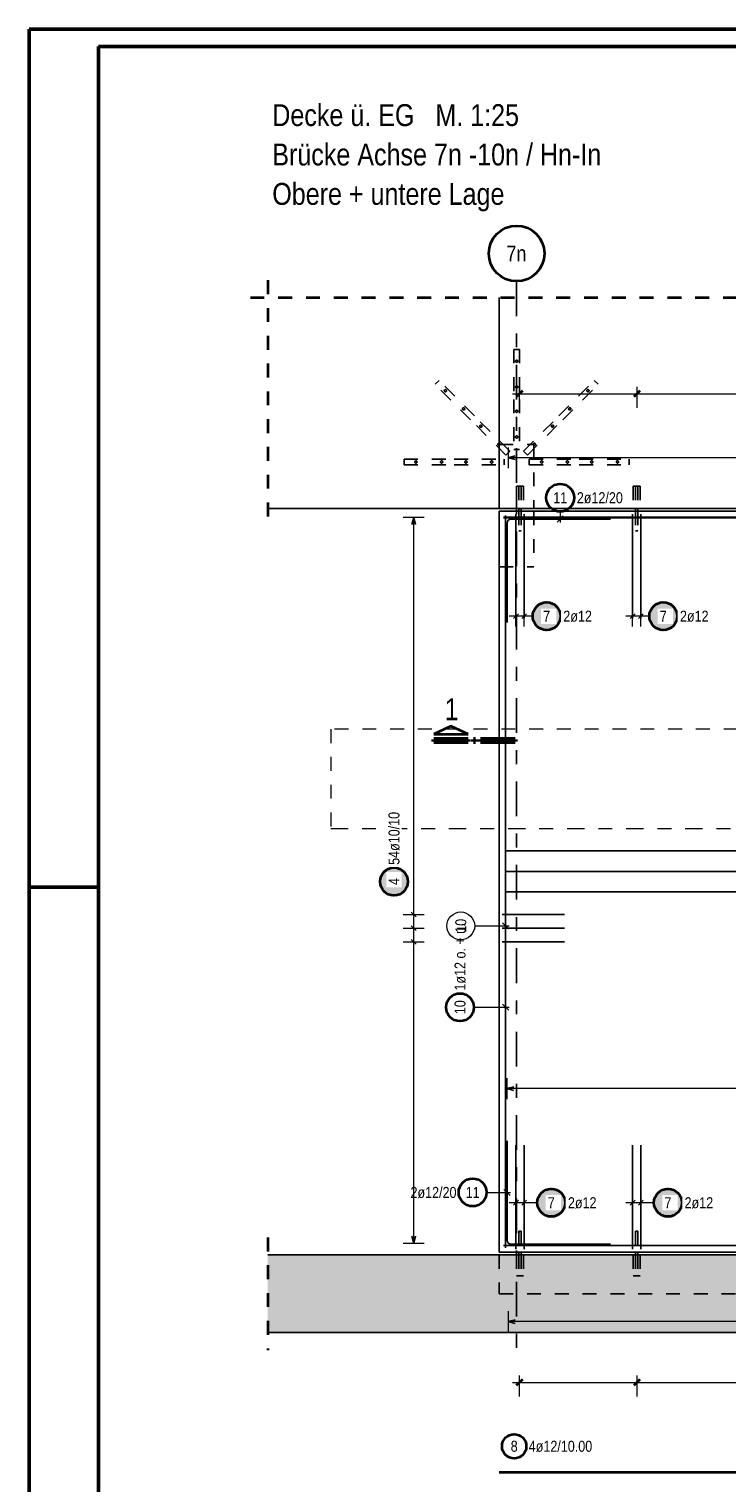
# Model space of a CAD drawing. Header units: millimetres. Extents: x 0 to 30.7, y 0 to 21.
# Tile 3 of 15: x 0 to 5, y 10.6 to 21. Entities that reach past the tile are written whole.
import ezdxf
from ezdxf.enums import TextEntityAlignment as Align

# ---------------------------------------------------------------- set-up
doc = ezdxf.new("R2010")
doc.units = ezdxf.units.MM
for name, pattern in [('DASHDOT', [1, 0.5, -0.25, 0, -0.25]), ('DASHDOTX2', [2, 1, -0.5, 0, -0.5]), ('HIDDEN', [0.375, 0.25, -0.125])]:
    doc.linetypes.add(name, pattern=pattern)
doc.layers.add('Schraffuren', color=7, linetype='Continuous', lineweight=20)
doc.styles.add('Arial Narrow', font='ARIALN.TTF')

msp = doc.modelspace()

# ---------------------------------------------------------------- hatches: boundary and pattern name
at = {"lineweight": 25, "true_color": 0xffffff}
for points in [[(3.832862, 16.8), (3.832795, 16.803839), (3.832594, 16.807673), (3.832259, 16.811498), (3.831791, 16.815309), (3.831191, 16.819101), (3.830458, 16.82287), (3.829594, 16.826611), (3.828601, 16.83032), (3.827478, 16.833992), (3.826228, 16.837622), (3.824852, 16.841207), (3.823352, 16.844741), (3.821729, 16.848221), (3.819986, 16.851642), (3.818125, 16.855), (3.816147, 16.858291), (3.814056, 16.861511), (3.811854, 16.864656), (3.809543, 16.867723), (3.807127, 16.870707), (3.804608, 16.873604), (3.801989, 16.876412), (3.799274, 16.879127), (3.796466, 16.881746), (3.793569, 16.884265), (3.790585, 16.886681), (3.787518, 16.888992), (3.784373, 16.891194), (3.781153, 16.893285), (3.777862, 16.895263), (3.774504, 16.897124), (3.771083, 16.898867), (3.767603, 16.90049), (3.764069, 16.90199), (3.760484, 16.903366), (3.756854, 16.904616), (3.753182, 16.905739), (3.749473, 16.906733), (3.745732, 16.907596), (3.741963, 16.908329), (3.738171, 16.908929), (3.73436, 16.909397), (3.730535, 16.909732), (3.726701, 16.909933), (3.722862, 16.91), (3.719023, 16.909933), (3.715189, 16.909732), (3.711364, 16.909397), (3.707553, 16.908929), (3.703761, 16.908329), (3.699992, 16.907596), (3.69625, 16.906733), (3.692542, 16.905739), (3.68887, 16.904616), (3.68524, 16.903366), (3.681655, 16.90199), (3.678121, 16.90049), (3.674641, 16.898867), (3.67122, 16.897124), (3.667862, 16.895263), (3.664571, 16.893285), (3.661351, 16.891194), (3.658205, 16.888992), (3.655139, 16.886681), (3.652155, 16.884265), (3.649258, 16.881746), (3.646449, 16.879127), (3.643734, 16.876412), (3.641116, 16.873604), (3.638597, 16.870707), (3.636181, 16.867723), (3.63387, 16.864656), (3.631668, 16.861511), (3.629577, 16.858291), (3.627599, 16.855), (3.625738, 16.851642), (3.623995, 16.848221), (3.622372, 16.844741), (3.620872, 16.841207), (3.619496, 16.837622), (3.618246, 16.833992), (3.617123, 16.83032), (3.616129, 16.826611), (3.615266, 16.82287), (3.614533, 16.819101), (3.613932, 16.815309), (3.613464, 16.811498), (3.61313, 16.807673), (3.612929, 16.803839), (3.612862, 16.8), (3.612929, 16.796161), (3.61313, 16.792327), (3.613464, 16.788502), (3.613932, 16.784691), (3.614533, 16.780899), (3.615266, 16.77713), (3.616129, 16.773389), (3.617123, 16.76968), (3.618246, 16.766008), (3.619496, 16.762378), (3.620872, 16.758793), (3.622372, 16.755259), (3.623995, 16.751779), (3.625738, 16.748358), (3.627599, 16.745), (3.629577, 16.741709), (3.631668, 16.738489), (3.63387, 16.735344), (3.636181, 16.732277), (3.638597, 16.729293), (3.641116, 16.726396), (3.643734, 16.723588), (3.646449, 16.720873), (3.649258, 16.718254), (3.652155, 16.715735), (3.655139, 16.713319), (3.658205, 16.711008), (3.661351, 16.708806), (3.664571, 16.706715), (3.667862, 16.704737), (3.67122, 16.702876), (3.674641, 16.701133), (3.678121, 16.69951), (3.681655, 16.69801), (3.68524, 16.696634), (3.68887, 16.695384), (3.692542, 16.694261), (3.69625, 16.693267), (3.699992, 16.692404), (3.703761, 16.691671), (3.707553, 16.691071), (3.711364, 16.690603), (3.715189, 16.690268), (3.719023, 16.690067), (3.722862, 16.69), (3.726701, 16.690067), (3.730535, 16.690268), (3.73436, 16.690603), (3.738171, 16.691071), (3.741963, 16.691671), (3.745732, 16.692404), (3.749473, 16.693267), (3.753182, 16.694261), (3.756854, 16.695384), (3.760484, 16.696634), (3.764069, 16.69801), (3.767603, 16.69951), (3.771083, 16.701133), (3.774504, 16.702876), (3.777862, 16.704737), (3.781153, 16.706715), (3.784373, 16.708806), (3.787518, 16.711008), (3.790585, 16.713319), (3.793569, 16.715735), (3.796466, 16.718254), (3.799274, 16.720873), (3.801989, 16.723588), (3.804608, 16.726396), (3.807127, 16.729293), (3.809543, 16.732277), (3.811854, 16.735344), (3.814056, 16.738489), (3.816147, 16.741709), (3.818125, 16.745), (3.819986, 16.748358), (3.821729, 16.751779), (3.823352, 16.755259), (3.824852, 16.758793), (3.826228, 16.762378), (3.827478, 16.766008), (3.828601, 16.76968), (3.829594, 16.773389), (3.830458, 16.77713), (3.831191, 16.780899), (3.831791, 16.784691), (3.832259, 16.788502), (3.832594, 16.792327)], [(4.672028, 16.8), (4.671961, 16.803839), (4.67176, 16.807673), (4.671425, 16.811498), (4.670957, 16.815309), (4.670357, 16.819101), (4.669624, 16.82287), (4.66876, 16.826611), (4.667767, 16.83032), (4.666644, 16.833992), (4.665394, 16.837622), (4.664018, 16.841207), (4.662518, 16.844741), (4.660895, 16.848221), (4.659152, 16.851642), (4.657291, 16.855), (4.655313, 16.858291), (4.653222, 16.861511), (4.65102, 16.864656), (4.648709, 16.867723), (4.646293, 16.870707), (4.643774, 16.873604), (4.641155, 16.876412), (4.63844, 16.879127), (4.635632, 16.881746), (4.632734, 16.884265), (4.629751, 16.886681), (4.626684, 16.888992), (4.623539, 16.891194), (4.620319, 16.893285), (4.617028, 16.895263), (4.61367, 16.897124), (4.610249, 16.898867), (4.606769, 16.90049), (4.603235, 16.90199), (4.59965, 16.903366), (4.59602, 16.904616), (4.592348, 16.905739), (4.588639, 16.906733), (4.584898, 16.907596), (4.581129, 16.908329), (4.577337, 16.908929), (4.573526, 16.909397), (4.569701, 16.909732), (4.565867, 16.909933), (4.562028, 16.91), (4.558189, 16.909933), (4.554355, 16.909732), (4.55053, 16.909397), (4.546719, 16.908929), (4.542927, 16.908329), (4.539158, 16.907596), (4.535416, 16.906733), (4.531708, 16.905739), (4.528036, 16.904616), (4.524406, 16.903366), (4.520821, 16.90199), (4.517287, 16.90049), (4.513807, 16.898867), (4.510386, 16.897124), (4.507028, 16.895263), (4.503737, 16.893285), (4.500517, 16.891194), (4.497371, 16.888992), (4.494305, 16.886681), (4.491321, 16.884265), (4.488423, 16.881746), (4.485615, 16.879127), (4.4829, 16.876412), (4.480282, 16.873604), (4.477763, 16.870707), (4.475347, 16.867723), (4.473036, 16.864656), (4.470834, 16.861511), (4.468743, 16.858291), (4.466765, 16.855), (4.464904, 16.851642), (4.46316, 16.848221), (4.461538, 16.844741), (4.460038, 16.841207), (4.458662, 16.837622), (4.457412, 16.833992), (4.456289, 16.83032), (4.455295, 16.826611), (4.454432, 16.82287), (4.453699, 16.819101), (4.453098, 16.815309), (4.45263, 16.811498), (4.452296, 16.807673), (4.452095, 16.803839), (4.452028, 16.8), (4.452095, 16.796161), (4.452296, 16.792327), (4.45263, 16.788502), (4.453098, 16.784691), (4.453699, 16.780899), (4.454432, 16.77713), (4.455295, 16.773389), (4.456289, 16.76968), (4.457412, 16.766008), (4.458662, 16.762378), (4.460038, 16.758793), (4.461538, 16.755259), (4.46316, 16.751779), (4.464904, 16.748358), (4.466765, 16.745), (4.468743, 16.741709), (4.470834, 16.738489), (4.473036, 16.735344), (4.475347, 16.732277), (4.477763, 16.729293), (4.480282, 16.726396), (4.4829, 16.723588), (4.485615, 16.720873), (4.488423, 16.718254), (4.491321, 16.715735), (4.494305, 16.713319), (4.497371, 16.711008), (4.500517, 16.708806), (4.503737, 16.706715), (4.507028, 16.704737), (4.510386, 16.702876), (4.513807, 16.701133), (4.517287, 16.69951), (4.520821, 16.69801), (4.524406, 16.696634), (4.528036, 16.695384), (4.531708, 16.694261), (4.535416, 16.693267), (4.539158, 16.692404), (4.542927, 16.691671), (4.546719, 16.691071), (4.55053, 16.690603), (4.554355, 16.690268), (4.558189, 16.690067), (4.562028, 16.69), (4.565867, 16.690067), (4.569701, 16.690268), (4.573526, 16.690603), (4.577337, 16.691071), (4.581129, 16.691671), (4.584898, 16.692404), (4.588639, 16.693267), (4.592348, 16.694261), (4.59602, 16.695384), (4.59965, 16.696634), (4.603235, 16.69801), (4.606769, 16.69951), (4.610249, 16.701133), (4.61367, 16.702876), (4.617028, 16.704737), (4.620319, 16.706715), (4.623539, 16.708806), (4.626684, 16.711008), (4.629751, 16.713319), (4.632734, 16.715735), (4.635632, 16.718254), (4.63844, 16.720873), (4.641155, 16.723588), (4.643774, 16.726396), (4.646293, 16.729293), (4.648709, 16.732277), (4.65102, 16.735344), (4.653222, 16.738489), (4.655313, 16.741709), (4.657291, 16.745), (4.659152, 16.748358), (4.660895, 16.751779), (4.662518, 16.755259), (4.664018, 16.758793), (4.665394, 16.762378), (4.666644, 16.766008), (4.667767, 16.76968), (4.66876, 16.773389), (4.669624, 16.77713), (4.670357, 16.780899), (4.670957, 16.784691), (4.671425, 16.788502), (4.67176, 16.792327)], [(2.73489, 14.890311), (2.734823, 14.89415), (2.734622, 14.897985), (2.734288, 14.901809), (2.73382, 14.90562), (2.733219, 14.909413), (2.732486, 14.913182), (2.731623, 14.916923), (2.730629, 14.920631), (2.729506, 14.924303), (2.728256, 14.927934), (2.72688, 14.931518), (2.72538, 14.935052), (2.723757, 14.938532), (2.722014, 14.941953), (2.720153, 14.945311), (2.718175, 14.948602), (2.716084, 14.951823), (2.713882, 14.954968), (2.711571, 14.958034), (2.709155, 14.961018), (2.706636, 14.963916), (2.704017, 14.966724), (2.701303, 14.969439), (2.698494, 14.972057), (2.695597, 14.974576), (2.692613, 14.976993), (2.689546, 14.979303), (2.686401, 14.981505), (2.683181, 14.983597), (2.67989, 14.985574), (2.676532, 14.987436), (2.673111, 14.989179), (2.669631, 14.990801), (2.666097, 14.992302), (2.662512, 14.993678), (2.658882, 14.994928), (2.65521, 14.99605), (2.651502, 14.997044), (2.64776, 14.997908), (2.643991, 14.99864), (2.640199, 14.999241), (2.636388, 14.999709), (2.632563, 15.000043), (2.628729, 15.000244), (2.62489, 15.000311), (2.621051, 15.000244), (2.617217, 15.000043), (2.613392, 14.999709), (2.609581, 14.999241), (2.605789, 14.99864), (2.60202, 14.997908), (2.598279, 14.997044), (2.59457, 14.99605), (2.590898, 14.994928), (2.587268, 14.993678), (2.583683, 14.992302), (2.580149, 14.990801), (2.576669, 14.989179), (2.573248, 14.987436), (2.56989, 14.985574), (2.566599, 14.983597), (2.563379, 14.981505), (2.560234, 14.979303), (2.557167, 14.976993), (2.554183, 14.974576), (2.551286, 14.972057), (2.548478, 14.969439), (2.545763, 14.966724), (2.543144, 14.963916), (2.540625, 14.961018), (2.538209, 14.958034), (2.535898, 14.954968), (2.533696, 14.951823), (2.531605, 14.948602), (2.529627, 14.945311), (2.527766, 14.941953), (2.526023, 14.938532), (2.5244, 14.935052), (2.5229, 14.931518), (2.521524, 14.927934), (2.520274, 14.924303), (2.519151, 14.920631), (2.518158, 14.916923), (2.517294, 14.913182), (2.516561, 14.909413), (2.515961, 14.90562), (2.515493, 14.901809), (2.515158, 14.897985), (2.514957, 14.89415), (2.51489, 14.890311), (2.514957, 14.886472), (2.515158, 14.882638), (2.515493, 14.878813), (2.515961, 14.875002), (2.516561, 14.87121), (2.517294, 14.867441), (2.518158, 14.8637), (2.519151, 14.859991), (2.520274, 14.856319), (2.521524, 14.852689), (2.5229, 14.849105), (2.5244, 14.84557), (2.526023, 14.842091), (2.527766, 14.838669), (2.529627, 14.835311), (2.531605, 14.83202), (2.533696, 14.8288), (2.535898, 14.825655), (2.538209, 14.822589), (2.540625, 14.819605), (2.543144, 14.816707), (2.545763, 14.813899), (2.548478, 14.811184), (2.551286, 14.808565), (2.554183, 14.806046), (2.557167, 14.80363), (2.560234, 14.801319), (2.563379, 14.799117), (2.566599, 14.797026), (2.56989, 14.795049), (2.573248, 14.793187), (2.576669, 14.791444), (2.580149, 14.789821), (2.583683, 14.788321), (2.587268, 14.786945), (2.590898, 14.785695), (2.59457, 14.784573), (2.598279, 14.783579), (2.60202, 14.782715), (2.605789, 14.781982), (2.609581, 14.781382), (2.613392, 14.780914), (2.617217, 14.780579), (2.621051, 14.780378), (2.62489, 14.780311), (2.628729, 14.780378), (2.632563, 14.780579), (2.636388, 14.780914), (2.640199, 14.781382), (2.643991, 14.781982), (2.64776, 14.782715), (2.651502, 14.783579), (2.65521, 14.784573), (2.658882, 14.785695), (2.662512, 14.786945), (2.666097, 14.788321), (2.669631, 14.789821), (2.673111, 14.791444), (2.676532, 14.793187), (2.67989, 14.795049), (2.683181, 14.797026), (2.686401, 14.799117), (2.689546, 14.801319), (2.692613, 14.80363), (2.695597, 14.806046), (2.698494, 14.808565), (2.701303, 14.811184), (2.704017, 14.813899), (2.706636, 14.816707), (2.709155, 14.819605), (2.711571, 14.822589), (2.713882, 14.825655), (2.716084, 14.8288), (2.718175, 14.83202), (2.720153, 14.835311), (2.722014, 14.838669), (2.723757, 14.842091), (2.72538, 14.84557), (2.72688, 14.849105), (2.728256, 14.852689), (2.729506, 14.856319), (2.730629, 14.859991), (2.731623, 14.8637), (2.732486, 14.867441), (2.733219, 14.87121), (2.73382, 14.875002), (2.734288, 14.878813), (2.734622, 14.882638)], [(3.866108, 12.578876), (3.866041, 12.582715), (3.86584, 12.586549), (3.865506, 12.590374), (3.865038, 12.594185), (3.864437, 12.597977), (3.863705, 12.601746), (3.862841, 12.605487), (3.861847, 12.609196), (3.860725, 12.612868), (3.859474, 12.616498), (3.858099, 12.620083), (3.856598, 12.623617), (3.854976, 12.627097), (3.853233, 12.630518), (3.851371, 12.633876), (3.849394, 12.637167), (3.847302, 12.640387), (3.8451, 12.643532), (3.842789, 12.646599), (3.840373, 12.649582), (3.837854, 12.65248), (3.835236, 12.655288), (3.832521, 12.658003), (3.829713, 12.660622), (3.826815, 12.663141), (3.823831, 12.665557), (3.820765, 12.667868), (3.81762, 12.67007), (3.814399, 12.672161), (3.811108, 12.674139), (3.80775, 12.676), (3.804329, 12.677743), (3.800849, 12.679366), (3.797315, 12.680866), (3.793731, 12.682242), (3.7901, 12.683492), (3.786428, 12.684615), (3.78272, 12.685608), (3.778979, 12.686472), (3.77521, 12.687205), (3.771417, 12.687805), (3.767606, 12.688273), (3.763782, 12.688608), (3.759947, 12.688809), (3.756108, 12.688876), (3.752269, 12.688809), (3.748435, 12.688608), (3.74461, 12.688273), (3.740799, 12.687805), (3.737007, 12.687205), (3.733238, 12.686472), (3.729497, 12.685608), (3.725788, 12.684615), (3.722116, 12.683492), (3.718486, 12.682242), (3.714902, 12.680866), (3.711367, 12.679366), (3.707887, 12.677743), (3.704466, 12.676), (3.701108, 12.674139), (3.697817, 12.672161), (3.694597, 12.67007), (3.691452, 12.667868), (3.688386, 12.665557), (3.685402, 12.663141), (3.682504, 12.660622), (3.679696, 12.658003), (3.676981, 12.655288), (3.674362, 12.65248), (3.671843, 12.649582), (3.669427, 12.646599), (3.667116, 12.643532), (3.664914, 12.640387), (3.662823, 12.637167), (3.660846, 12.633876), (3.658984, 12.630518), (3.657241, 12.627097), (3.655618, 12.623617), (3.654118, 12.620083), (3.652742, 12.616498), (3.651492, 12.612868), (3.65037, 12.609196), (3.649376, 12.605487), (3.648512, 12.601746), (3.647779, 12.597977), (3.647179, 12.594185), (3.646711, 12.590374), (3.646376, 12.586549), (3.646175, 12.582715), (3.646108, 12.578876), (3.646175, 12.575037), (3.646376, 12.571203), (3.646711, 12.567378), (3.647179, 12.563567), (3.647779, 12.559775), (3.648512, 12.556006), (3.649376, 12.552264), (3.65037, 12.548556), (3.651492, 12.544884), (3.652742, 12.541254), (3.654118, 12.537669), (3.655618, 12.534135), (3.657241, 12.530655), (3.658984, 12.527234), (3.660846, 12.523876), (3.662823, 12.520585), (3.664914, 12.517365), (3.667116, 12.514219), (3.669427, 12.511153), (3.671843, 12.508169), (3.674362, 12.505271), (3.676981, 12.502463), (3.679696, 12.499748), (3.682504, 12.49713), (3.685402, 12.494611), (3.688386, 12.492195), (3.691452, 12.489884), (3.694597, 12.487682), (3.697817, 12.485591), (3.701108, 12.483613), (3.704466, 12.481752), (3.707887, 12.480009), (3.711367, 12.478386), (3.714902, 12.476886), (3.718486, 12.47551), (3.722116, 12.47426), (3.725788, 12.473137), (3.729497, 12.472143), (3.733238, 12.47128), (3.737007, 12.470547), (3.740799, 12.469946), (3.74461, 12.469478), (3.748435, 12.469144), (3.752269, 12.468943), (3.756108, 12.468876), (3.759947, 12.468943), (3.763782, 12.469144), (3.767606, 12.469478), (3.771417, 12.469946), (3.77521, 12.470547), (3.778979, 12.47128), (3.78272, 12.472143), (3.786428, 12.473137), (3.7901, 12.47426), (3.793731, 12.47551), (3.797315, 12.476886), (3.800849, 12.478386), (3.804329, 12.480009), (3.80775, 12.481752), (3.811108, 12.483613), (3.814399, 12.485591), (3.81762, 12.487682), (3.820765, 12.489884), (3.823831, 12.492195), (3.826815, 12.494611), (3.829713, 12.49713), (3.832521, 12.499748), (3.835236, 12.502463), (3.837854, 12.505271), (3.840373, 12.508169), (3.842789, 12.511153), (3.8451, 12.514219), (3.847302, 12.517365), (3.849394, 12.520585), (3.851371, 12.523876), (3.853233, 12.527234), (3.854976, 12.530655), (3.856598, 12.534135), (3.858099, 12.537669), (3.859474, 12.541254), (3.860725, 12.544884), (3.861847, 12.548556), (3.862841, 12.552264), (3.863705, 12.556006), (3.864437, 12.559775), (3.865038, 12.563567), (3.865506, 12.567378), (3.86584, 12.571203)], [(4.705274, 12.578876), (4.705207, 12.582715), (4.705006, 12.586549), (4.704672, 12.590374), (4.704204, 12.594185), (4.703603, 12.597977), (4.70287, 12.601746), (4.702007, 12.605487), (4.701013, 12.609196), (4.69989, 12.612868), (4.69864, 12.616498), (4.697264, 12.620083), (4.695764, 12.623617), (4.694142, 12.627097), (4.692398, 12.630518), (4.690537, 12.633876), (4.68856, 12.637167), (4.686468, 12.640387), (4.684266, 12.643532), (4.681955, 12.646599), (4.679539, 12.649582), (4.67702, 12.65248), (4.674402, 12.655288), (4.671687, 12.658003), (4.668879, 12.660622), (4.665981, 12.663141), (4.662997, 12.665557), (4.659931, 12.667868), (4.656785, 12.67007), (4.653565, 12.672161), (4.650274, 12.674139), (4.646916, 12.676), (4.643495, 12.677743), (4.640015, 12.679366), (4.636481, 12.680866), (4.632896, 12.682242), (4.629266, 12.683492), (4.625594, 12.684615), (4.621886, 12.685608), (4.618145, 12.686472), (4.614376, 12.687205), (4.610583, 12.687805), (4.606772, 12.688273), (4.602947, 12.688608), (4.599113, 12.688809), (4.595274, 12.688876), (4.591435, 12.688809), (4.587601, 12.688608), (4.583776, 12.688273), (4.579965, 12.687805), (4.576173, 12.687205), (4.572404, 12.686472), (4.568663, 12.685608), (4.564954, 12.684615), (4.561282, 12.683492), (4.557652, 12.682242), (4.554067, 12.680866), (4.550533, 12.679366), (4.547053, 12.677743), (4.543632, 12.676), (4.540274, 12.674139), (4.536983, 12.672161), (4.533763, 12.67007), (4.530618, 12.667868), (4.527551, 12.665557), (4.524568, 12.663141), (4.52167, 12.660622), (4.518862, 12.658003), (4.516147, 12.655288), (4.513528, 12.65248), (4.511009, 12.649582), (4.508593, 12.646599), (4.506282, 12.643532), (4.50408, 12.640387), (4.501989, 12.637167), (4.500011, 12.633876), (4.49815, 12.630518), (4.496407, 12.627097), (4.494784, 12.623617), (4.493284, 12.620083), (4.491908, 12.616498), (4.490658, 12.612868), (4.489535, 12.609196), (4.488542, 12.605487), (4.487678, 12.601746), (4.486945, 12.597977), (4.486345, 12.594185), (4.485877, 12.590374), (4.485542, 12.586549), (4.485341, 12.582715), (4.485274, 12.578876), (4.485341, 12.575037), (4.485542, 12.571203), (4.485877, 12.567378), (4.486345, 12.563567), (4.486945, 12.559775), (4.487678, 12.556006), (4.488542, 12.552264), (4.489535, 12.548556), (4.490658, 12.544884), (4.491908, 12.541254), (4.493284, 12.537669), (4.494784, 12.534135), (4.496407, 12.530655), (4.49815, 12.527234), (4.500011, 12.523876), (4.501989, 12.520585), (4.50408, 12.517365), (4.506282, 12.514219), (4.508593, 12.511153), (4.511009, 12.508169), (4.513528, 12.505271), (4.516147, 12.502463), (4.518862, 12.499748), (4.52167, 12.49713), (4.524568, 12.494611), (4.527551, 12.492195), (4.530618, 12.489884), (4.533763, 12.487682), (4.536983, 12.485591), (4.540274, 12.483613), (4.543632, 12.481752), (4.547053, 12.480009), (4.550533, 12.478386), (4.554067, 12.476886), (4.557652, 12.47551), (4.561282, 12.47426), (4.564954, 12.473137), (4.568663, 12.472143), (4.572404, 12.47128), (4.576173, 12.470547), (4.579965, 12.469946), (4.583776, 12.469478), (4.587601, 12.469144), (4.591435, 12.468943), (4.595274, 12.468876), (4.599113, 12.468943), (4.602947, 12.469144), (4.606772, 12.469478), (4.610583, 12.469946), (4.614376, 12.470547), (4.618145, 12.47128), (4.621886, 12.472143), (4.625594, 12.473137), (4.629266, 12.47426), (4.632896, 12.47551), (4.636481, 12.476886), (4.640015, 12.478386), (4.643495, 12.480009), (4.646916, 12.481752), (4.650274, 12.483613), (4.653565, 12.485591), (4.656785, 12.487682), (4.659931, 12.489884), (4.662997, 12.492195), (4.665981, 12.494611), (4.668879, 12.49713), (4.671687, 12.499748), (4.674402, 12.502463), (4.67702, 12.505271), (4.679539, 12.508169), (4.681955, 12.511153), (4.684266, 12.514219), (4.686468, 12.517365), (4.68856, 12.520585), (4.690537, 12.523876), (4.692398, 12.527234), (4.694142, 12.530655), (4.695764, 12.534135), (4.697264, 12.537669), (4.69864, 12.541254), (4.69989, 12.544884), (4.701013, 12.548556), (4.702007, 12.552264), (4.70287, 12.556006), (4.703603, 12.559775), (4.704204, 12.563567), (4.704672, 12.567378), (4.705006, 12.571203)]]:
    msp.add_hatch(color=7, dxfattribs=at).paths.add_polyline_path(points)
at = {"layer": 'Schraffuren', "lineweight": 25, "true_color": 0xf0f0f0}
msp.add_hatch(color=7, dxfattribs=at).paths.add_polyline_path([(18.497272, 12.204029), (18.497272, 11.644029), (1.717196, 11.644029), (1.717196, 12.204029)])

# ---------------------------------------------------------------- linework, layer by layer
at = {"color": 4, "linetype": 'Continuous', "lineweight": 50}
for p, q in [((29.725, 21.025), (0, 21.025)), ((0, 21.025), (0, 0)), ((29.6, 20.9), (0.5, 20.9)), ((0.5, 20.9), (0.5, 0.125)), ((0, 14.85), (0.5, 14.85))]:
    msp.add_line(p, q, dxfattribs=at)
at = {"color": 2, "linetype": 'HIDDEN', "lineweight": 35, "ltscale": 0.25}
for p, q in [((1.717196, 19.217687), (1.717196, 17.449856)), ((1.592196, 19.092687), (18.622272, 19.092687)), ((1.717196, 12.329029), (1.717196, 11.519029))]:
    msp.add_line(p, q, dxfattribs=at)
at = {"color": 3, "linetype": 'DASHDOTX2', "lineweight": 25, "ltscale": 0.25}
msp.add_line((3.507035, 19.209938), (3.507035, 11.482822), dxfattribs=at)
at = {"color": 3, "linetype": 'Continuous', "lineweight": 25}
for p, q in [((3.382066, 19.092687), (3.382066, 17.57486)), ((3.497066, 17.953397), (3.447066, 17.94)), ((3.447066, 17.94), (3.497066, 17.926603)), ((1.717196, 17.57486), (3.382065, 17.57486)), ((2.76715, 17.509847), (2.753753, 17.459847)), ((2.780547, 17.459847), (2.76715, 17.509847)), ((3.382065, 17.57486), (12.582458, 17.57486)), ((3.382066, 17.554847), (18.067514, 17.554847)), ((3.382066, 17.554847), (3.382066, 12.224029)), ((3.412066, 17.508847), (8.712066, 17.508847)), ((3.428066, 12.254029), (3.428066, 17.524847)), ((3.428066, 12.254029), (3.428066, 17.524847)), ((3.468066, 17.498847), (4.182066, 17.498847)), ((3.502566, 17.534847), (3.502566, 16.784847)), ((3.524066, 17.57486), (3.524066, 17.554847)), ((3.540066, 17.57486), (3.540066, 17.554847)), ((3.561566, 17.534847), (3.561566, 16.784847)), ((3.798202, 17.47675), (3.842397, 17.520944)), ((4.341732, 17.534847), (4.341732, 16.784847)), ((4.363232, 17.57486), (4.363232, 17.554847)), ((4.379232, 17.57486), (4.379232, 17.554847)), ((4.400732, 17.534847), (4.400732, 16.784847)), ((3.438066, 16.754847), (3.438066, 17.468847)), ((3.484888, 16.782322), (3.520244, 16.817678)), ((3.543888, 16.782322), (3.579244, 16.817678)), ((4.324054, 16.782322), (4.35941, 16.817678)), ((4.383054, 16.782322), (4.41841, 16.817678)), ((3.427066, 15.112416), (13.067514, 15.112416)), ((3.427066, 14.963764), (13.067514, 14.963764)), ((3.427066, 14.815112), (13.067514, 14.815112)), ((2.749472, 14.670851), (2.784828, 14.635495)), ((3.402066, 14.653173), (3.852066, 14.653173)), ((2.749472, 14.572345), (2.784828, 14.536989)), ((3.402066, 14.554667), (3.852066, 14.554667)), ((2.749472, 14.473839), (2.784828, 14.438483)), ((3.402066, 14.456161), (3.852066, 14.456161)), ((3.450163, 13.963514), (3.405969, 14.007709)), ((3.487066, 13.413397), (3.437066, 13.4)), ((3.437066, 13.4), (3.487066, 13.386603)), ((3.438066, 13.024029), (3.438066, 12.310029)), ((3.502566, 12.994029), (3.502566, 12.244029)), ((3.561566, 12.994029), (3.561566, 12.244029)), ((4.341732, 12.994029), (4.341732, 12.244029)), ((4.400732, 12.994029), (4.400732, 12.244029)), ((3.460163, 12.631041), (3.415969, 12.675235)), ((3.484888, 12.561198), (3.520244, 12.596554)), ((3.543888, 12.561198), (3.579244, 12.596554)), ((4.324054, 12.561198), (4.35941, 12.596554)), ((4.383054, 12.561198), (4.41841, 12.596554)), ((2.753753, 12.339029), (2.76715, 12.289029)), ((2.76715, 12.289029), (2.780547, 12.339029)), ((3.412066, 12.270029), (13.412066, 12.270029)), ((3.468066, 12.280029), (4.182066, 12.280029)), ((1.717196, 12.204029), (18.497272, 12.204029)), ((3.382066, 12.224029), (18.067514, 12.224029)), ((3.524066, 12.224029), (3.524066, 12.204029)), ((3.540066, 12.224029), (3.540066, 12.204029)), ((4.363232, 12.224029), (4.363232, 12.204029)), ((4.379232, 12.224029), (4.379232, 12.204029)), ((3.497066, 11.737105), (3.447066, 11.723708)), ((3.447066, 11.723708), (3.497066, 11.71031)), ((1.717196, 11.644029), (18.497272, 11.644029))]:
    msp.add_line(p, q, dxfattribs=at)
at = {"color": 3, "linetype": 'HIDDEN', "lineweight": 25, "ltscale": 0.25}
for p, q in [((3.487493, 18.719856), (3.527493, 18.719856)), ((3.487493, 18.719856), (3.487493, 18.359856)), ((3.527493, 18.719856), (3.527493, 18.359856)), ((2.920594, 18.468471), (2.948878, 18.496755)), ((3.175152, 18.213912), (2.920594, 18.468471)), ((3.203437, 18.242197), (2.948878, 18.496755)), ((3.811549, 18.242197), (4.066107, 18.496755)), ((3.839833, 18.213912), (4.094391, 18.468471)), ((4.094391, 18.468471), (4.066107, 18.496755)), ((3.487493, 18.359856), (3.487493, 17.999856)), ((3.527493, 18.359856), (3.527493, 17.999856)), ((3.429711, 17.959354), (3.175152, 18.213912)), ((3.457995, 17.987638), (3.203437, 18.242197)), ((3.55699, 17.987638), (3.811549, 18.242197)), ((3.585274, 17.959354), (3.839833, 18.213912)), ((3.382066, 18.034856), (3.632066, 18.034856)), ((3.487493, 17.999856), (3.527493, 17.999856)), ((3.632066, 18.034856), (3.632066, 17.57486)), ((2.697493, 17.929856), (3.057493, 17.929856)), ((2.697493, 17.929856), (2.697493, 17.889856)), ((3.057493, 17.929856), (3.417493, 17.929856)), ((3.417493, 17.929856), (3.417493, 17.889856)), ((3.429711, 17.959354), (3.457995, 17.987638)), ((3.585274, 17.959354), (3.55699, 17.987638)), ((3.597493, 17.929856), (3.957493, 17.929856)), ((3.597493, 17.929856), (3.597493, 17.889856)), ((3.957493, 17.929856), (4.317493, 17.929856)), ((4.317493, 17.929856), (4.317493, 17.889856)), ((2.697493, 17.889856), (3.057493, 17.889856)), ((3.057493, 17.889856), (3.417493, 17.889856)), ((3.597493, 17.889856), (3.957493, 17.889856)), ((3.957493, 17.889856), (4.317493, 17.889856)), ((3.507216, 17.73486), (3.509119, 17.73486)), ((3.507216, 17.73486), (3.507216, 17.57486)), ((3.509119, 17.73486), (3.514539, 17.73486)), ((3.514539, 17.73486), (3.522649, 17.73486)), ((3.522649, 17.73486), (3.532216, 17.73486)), ((3.524066, 17.73486), (3.524066, 17.57486)), ((3.532216, 17.73486), (3.541783, 17.73486)), ((3.540066, 17.73486), (3.540066, 17.57486)), ((3.541783, 17.73486), (3.549894, 17.73486)), ((3.549894, 17.73486), (3.555313, 17.73486)), ((3.555313, 17.73486), (3.557216, 17.73486)), ((3.557216, 17.73486), (3.557216, 17.57486)), ((4.346383, 17.73486), (4.348286, 17.73486)), ((4.346383, 17.73486), (4.346383, 17.57486)), ((4.348286, 17.73486), (4.353705, 17.73486)), ((4.353705, 17.73486), (4.361816, 17.73486)), ((4.361816, 17.73486), (4.371383, 17.73486)), ((4.363232, 17.73486), (4.363232, 17.57486)), ((4.371383, 17.73486), (4.38095, 17.73486)), ((4.379232, 17.73486), (4.379232, 17.57486)), ((4.38095, 17.73486), (4.389061, 17.73486)), ((4.389061, 17.73486), (4.39448, 17.73486)), ((4.39448, 17.73486), (4.396383, 17.73486)), ((4.396383, 17.73486), (4.396383, 17.57486)), ((3.524066, 17.554847), (3.524066, 17.41486)), ((3.540066, 17.554847), (3.540066, 17.41486)), ((3.632066, 17.554847), (3.632066, 17.154847)), ((4.363232, 17.554847), (4.363232, 17.41486)), ((4.379232, 17.554847), (4.379232, 17.41486)), ((3.524065, 17.41486), (3.524674, 17.41486)), ((3.524674, 17.41486), (3.526408, 17.41486)), ((3.526408, 17.41486), (3.529004, 17.41486)), ((3.529004, 17.41486), (3.532065, 17.41486)), ((3.532065, 17.41486), (3.535127, 17.41486)), ((3.535127, 17.41486), (3.537722, 17.41486)), ((3.537722, 17.41486), (3.539456, 17.41486)), ((3.539456, 17.41486), (3.540065, 17.41486)), ((4.363232, 17.41486), (4.363841, 17.41486)), ((4.363841, 17.41486), (4.365575, 17.41486)), ((4.365575, 17.41486), (4.36817, 17.41486)), ((4.36817, 17.41486), (4.371232, 17.41486)), ((4.371232, 17.41486), (4.374293, 17.41486)), ((4.374293, 17.41486), (4.376889, 17.41486)), ((4.376889, 17.41486), (4.378623, 17.41486)), ((4.378623, 17.41486), (4.379232, 17.41486)), ((3.382066, 17.154847), (3.632066, 17.154847)), ((3.524066, 12.374029), (3.524675, 12.374029)), ((3.524066, 12.374029), (3.524066, 12.224029)), ((3.524675, 12.374029), (3.526409, 12.374029)), ((3.526409, 12.374029), (3.529004, 12.374029)), ((3.529004, 12.374029), (3.532066, 12.374029)), ((3.532066, 12.374029), (3.535127, 12.374029)), ((3.535127, 12.374029), (3.537723, 12.374029)), ((3.537723, 12.374029), (3.539457, 12.374029)), ((3.539457, 12.374029), (3.540066, 12.374029)), ((3.540066, 12.374029), (3.540066, 12.224029)), ((4.363232, 12.374029), (4.363841, 12.374029)), ((4.363232, 12.374029), (4.363232, 12.224029)), ((4.363841, 12.374029), (4.365575, 12.374029)), ((4.365575, 12.374029), (4.36817, 12.374029)), ((4.36817, 12.374029), (4.371232, 12.374029)), ((4.371232, 12.374029), (4.374293, 12.374029)), ((4.374293, 12.374029), (4.376889, 12.374029)), ((4.376889, 12.374029), (4.378623, 12.374029)), ((4.378623, 12.374029), (4.379232, 12.374029)), ((4.379232, 12.374029), (4.379232, 12.224029)), ((3.382066, 12.204029), (3.382066, 11.924029)), ((3.507066, 12.204029), (3.507066, 12.054029)), ((3.524066, 12.204029), (3.524066, 12.054029)), ((3.540066, 12.204029), (3.540066, 12.054029)), ((3.557066, 12.204029), (3.557066, 12.054029)), ((4.346232, 12.204029), (4.346232, 12.054029)), ((4.363232, 12.204029), (4.363232, 12.054029)), ((4.379232, 12.204029), (4.379232, 12.054029)), ((4.396232, 12.204029), (4.396232, 12.054029)), ((3.507066, 12.054029), (3.508969, 12.054029)), ((3.508969, 12.054029), (3.514388, 12.054029)), ((3.514388, 12.054029), (3.522499, 12.054029)), ((3.522499, 12.054029), (3.532066, 12.054029)), ((3.532066, 12.054029), (3.541633, 12.054029)), ((3.541633, 12.054029), (3.549744, 12.054029)), ((3.549744, 12.054029), (3.555163, 12.054029)), ((3.555163, 12.054029), (3.557066, 12.054029)), ((4.346232, 12.054029), (4.348135, 12.054029)), ((4.348135, 12.054029), (4.353554, 12.054029)), ((4.353554, 12.054029), (4.361665, 12.054029)), ((4.361665, 12.054029), (4.371232, 12.054029)), ((4.371232, 12.054029), (4.380799, 12.054029)), ((4.380799, 12.054029), (4.38891, 12.054029)), ((4.38891, 12.054029), (4.394329, 12.054029)), ((4.394329, 12.054029), (4.396232, 12.054029)), ((3.382065, 11.924029), (18.067514, 11.924029))]:
    msp.add_line(p, q, dxfattribs=at)
at = {"color": 2, "linetype": 'Continuous', "lineweight": 35}
for p, q in [((3.548505, 18.422097), (3.504311, 18.377903)), ((4.393329, 18.422097), (4.349135, 18.377903)), ((4.393329, 18.422097), (4.349135, 18.377903)), ((3.034664, 16.007411), (2.910912, 15.951161)), ((2.910912, 15.951161), (3.158413, 15.951161)), ((3.158413, 15.951161), (3.034664, 16.007411)), ((3.548505, 11.306752), (3.504311, 11.262558)), ((4.393329, 11.306752), (4.349135, 11.262558)), ((4.393329, 11.306752), (4.349135, 11.262558)), ((3.382066, 10.639666), (13.382066, 10.639666))]:
    msp.add_line(p, q, dxfattribs=at)
at = {"color": 6, "linetype": 'Continuous', "lineweight": 13}
for p, q in [((3.526408, 18.45), (3.526408, 18.3)), ((4.371232, 18.45), (4.371232, 18.3)), ((4.371232, 18.45), (4.371232, 18.3)), ((3.476408, 18.4), (4.421232, 18.4)), ((4.321232, 18.4), (5.21846, 18.4)), ((3.526408, 11.334655), (3.526408, 11.184655)), ((4.371232, 11.334655), (4.371232, 11.184655)), ((4.371232, 11.334655), (4.371232, 11.184655)), ((3.476408, 11.284655), (4.421232, 11.284655)), ((4.321232, 11.284655), (5.21846, 11.284655))]:
    msp.add_line(p, q, dxfattribs=at)
at = {"color": 5, "linetype": 'Continuous', "lineweight": 18}
for p, q in [((3.447066, 18.015), (3.447066, 17.865)), ((18.022514, 17.94), (3.447066, 17.94)), ((2.84215, 17.509847), (2.69215, 17.509847)), ((2.76715, 12.289029), (2.76715, 17.509847)), ((3.8203, 17.552428), (3.8203, 17.473847)), ((3.502566, 16.725), (3.502566, 16.875)), ((3.561566, 16.725), (3.561566, 16.875)), ((4.341732, 16.725), (4.341732, 16.875)), ((4.400732, 16.725), (4.400732, 16.875)), ((3.611566, 16.8), (3.452566, 16.8)), ((3.622862, 16.8), (3.611566, 16.8)), ((4.450732, 16.8), (4.291732, 16.8)), ((4.462028, 16.8), (4.450732, 16.8)), ((2.69215, 14.653173), (2.84215, 14.653173)), ((2.69215, 14.554667), (2.84215, 14.554667)), ((2.69215, 14.456161), (2.84215, 14.456161)), ((3.199883, 13.985611), (3.453066, 13.985611)), ((3.437066, 13.475), (3.437066, 13.325)), ((18.012514, 13.4), (3.437066, 13.4)), ((3.290447, 12.653138), (3.463066, 12.653138)), ((3.611566, 12.578876), (3.452566, 12.578876)), ((3.502566, 12.503876), (3.502566, 12.653876)), ((3.561566, 12.503876), (3.561566, 12.653876)), ((3.656108, 12.578876), (3.611566, 12.578876)), ((4.450732, 12.578876), (4.291732, 12.578876)), ((4.341732, 12.503876), (4.341732, 12.653876)), ((4.400732, 12.503876), (4.400732, 12.653876)), ((4.495274, 12.578876), (4.450732, 12.578876)), ((2.69215, 12.289029), (2.84215, 12.289029)), ((3.447066, 11.798708), (3.447066, 11.648708)), ((18.022514, 11.723708), (3.447066, 11.723708))]:
    msp.add_line(p, q, dxfattribs=at)
at = {"color": 9, "linetype": 'Continuous', "lineweight": 0}
for p, q in [((3.412066, 17.513847), (8.712066, 17.513847)), ((3.205446, 14.571178), (3.453066, 14.571178)), ((3.450163, 14.549081), (3.405969, 14.593275)), ((3.412066, 12.270029), (8.712066, 12.270029))]:
    msp.add_line(p, q, dxfattribs=at)
at = {"color": 9, "linetype": 'HIDDEN', "lineweight": 0, "ltscale": 0.25}
for p, q in [((18.497272, 15.987213), (2.17032, 15.987213)), ((2.17032, 15.987213), (2.17032, 15.272371))]:
    msp.add_line(p, q, dxfattribs=at)
at = {"color": 1, "linetype": 'Continuous', "lineweight": 70}
for p, q in [((3.158413, 15.913661), (2.910912, 15.913661)), ((2.910912, 15.913661), (2.910912, 15.898663)), ((3.158413, 15.898663), (3.158413, 15.913661)), ((3.210912, 15.913661), (3.195913, 15.913661)), ((3.195913, 15.913661), (3.195913, 15.898663)), ((3.210912, 15.898663), (3.210912, 15.913661)), ((3.495913, 15.913661), (3.248413, 15.913661)), ((3.248413, 15.913661), (3.248413, 15.898663)), ((3.495913, 15.898663), (3.495913, 15.913661)), ((2.910912, 15.898663), (3.158413, 15.898663)), ((3.195913, 15.898663), (3.210912, 15.898663)), ((3.248413, 15.898663), (3.495913, 15.898663))]:
    msp.add_line(p, q, dxfattribs=at)
at = {"color": 9, "linetype": 'DASHDOT', "lineweight": 0, "ltscale": 0.25}
msp.add_line((2.17032, 15.272371), (18.497272, 15.272371), dxfattribs=at)
at = {"color": 2, "linetype": 'Continuous', "lineweight": 35}
for centre, radius in [((3.507035, 19.409938), 0.2), ((3.8203, 17.652428), 0.1), ((3.722862, 16.8), 0.1), ((4.562028, 16.8), 0.1), ((2.62489, 14.890311), 0.1), ((3.099883, 13.985611), 0.1), ((3.190447, 12.653138), 0.1), ((3.756108, 12.578876), 0.1), ((4.595274, 12.578876), 0.1), ((3.489479, 10.8264), 0.0875)]:
    msp.add_circle(centre, radius, dxfattribs=at)
at = {"color": 3, "linetype": 'HIDDEN', "lineweight": 25, "ltscale": 0.25}
for centre in [(3.507493, 18.634856), (2.99484, 18.422509), (3.507493, 18.449856), (4.020145, 18.422509), (3.125655, 18.291694), (3.507493, 18.274856), (3.88933, 18.291694), (3.249399, 18.16795), (3.765587, 18.16795), (3.380213, 18.037136), (3.507493, 18.089856), (3.634772, 18.037136), (2.782493, 17.909856), (2.967493, 17.909856), (3.142493, 17.909856), (3.327493, 17.909856), (3.687493, 17.909856), (3.872493, 17.909856), (4.047493, 17.909856), (4.232493, 17.909856)]:
    msp.add_circle(centre, 0.008, dxfattribs=at)
at = {"color": 9, "linetype": 'Continuous', "lineweight": 0}
for centre, radius in [((3.105446, 14.571178), 0.1), ((3.524066, 12.364016), 0.00111), ((3.540066, 12.364016), 0.00111), ((4.363232, 12.364016), 0.00111), ((4.379232, 12.364016), 0.00111)]:
    msp.add_circle(centre, radius, dxfattribs=at)
at = {"color": 3, "linetype": 'Continuous', "lineweight": 25}
for centre, start, end in [((3.468066, 17.468847), 90, 180), ((3.468066, 12.310029), 180, 270)]:
    msp.add_arc(centre, 0.03, start, end, dxfattribs=at)

# ---------------------------------------------------------------- texts
at = {"color": 1, "lineweight": 70, "style": 'Arial Narrow'}
for s, p in [('Decke ü. EG   M. 1:25', (1.749302, 20.327097)), ('Brücke Achse 7n -10n / Hn-In', (1.749302, 20.043597)), ('Obere + untere Lage', (1.749302, 19.760097)), ('1', (2.989049, 16.051656))]:
    msp.add_text(s, height=0.1575, dxfattribs=at).set_placement(p)
at = {"color": 4, "lineweight": 50, "style": 'Arial Narrow'}
msp.add_text('7n', height=0.1125, dxfattribs=at).set_placement((3.505435, 19.409938), align=Align.MIDDLE_CENTER)
at = {"color": 2, "lineweight": 35, "char_height": 0.07875, "attachment_point": 1, "line_spacing_factor": 0.9, "style": 'Arial Narrow'}
for s, insert in [('11', (3.770687, 17.691803)), ('2ø12/20', (3.9403, 17.691803)), ('2ø12/20', (2.743635, 12.692513)), ('11', (3.140835, 12.692513)), ('8', (3.464673, 10.865775)), ('4ø12/10.00', (3.594479, 10.865775))]:
    msp.add_mtext(s, dxfattribs=dict(at, insert=insert))
at = {"color": 2, "lineweight": 35, "char_height": 0.07875, "attachment_point": 1, "rotation": 90, "line_spacing_factor": 0.9, "style": 'Arial Narrow'}
for s, insert in [('1ø12 o. + u.', (3.060508, 14.105611)), ('10', (3.060508, 13.935999))]:
    msp.add_mtext(s, dxfattribs=dict(at, insert=insert))
at = {"color": 9, "lineweight": 0, "insert": (3.066071, 14.521565), "char_height": 0.07875, "attachment_point": 1, "rotation": 90, "line_spacing_factor": 0.9, "style": 'Arial Narrow'}
msp.add_mtext('10', dxfattribs=at)

# ---------------------------------------------------------------- next in the draw order: texts
at = {"color": 2, "lineweight": 35, "char_height": 0.07875, "attachment_point": 1, "line_spacing_factor": 0.9, "style": 'Arial Narrow', "bg_fill": 3, "box_fill_scale": 1.2, "bg_fill_color": 256, "bg_fill_true_color": 13158600, "bg_fill_transparency": 0}
for s, insert in [('7', (3.698056, 16.839375)), ('2ø12', (3.842862, 16.839375)), ('7', (4.537222, 16.839375)), ('2ø12', (4.682028, 16.839375)), ('7', (3.731302, 12.618251)), ('2ø12', (3.876108, 12.618251)), ('7', (4.570468, 12.618251)), ('2ø12', (4.715274, 12.618251))]:
    msp.add_mtext(s, dxfattribs=dict(at, insert=insert))
at = {"color": 2, "lineweight": 35, "char_height": 0.07875, "attachment_point": 1, "rotation": 90, "line_spacing_factor": 0.9, "style": 'Arial Narrow', "bg_fill": 3, "box_fill_scale": 1.2, "bg_fill_color": 256, "bg_fill_true_color": 13158600, "bg_fill_transparency": 0}
for s, insert in [('54ø10/10', (2.585515, 15.010311)), ('4', (2.585515, 14.865505))]:
    msp.add_mtext(s, dxfattribs=dict(at, insert=insert))

doc.saveas('drawing.dxf')
